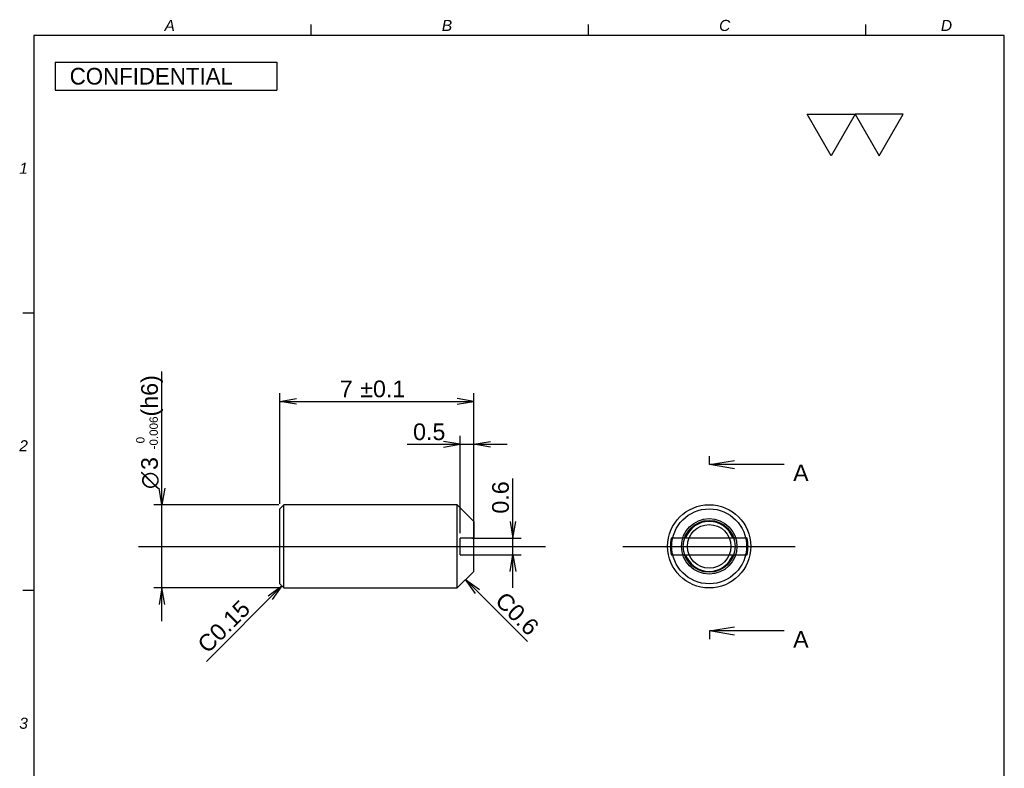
# Model space of a CAD drawing. Extents: x 22 to 200, y 15 to 290.
# Tile 2 of 2: x 22 to 200, y 155 to 290. Entities that reach past the tile are written whole.
import ezdxf
from ezdxf.enums import TextEntityAlignment as Align
from ezdxf.lldxf.tags import DXFTag

# ---------------------------------------------------------------- set-up
doc = ezdxf.new("R2010")
doc.units = 0
doc.layers.get('0').update_dxf_attribs({"linetype": 'CONTINUOUS'})
for name, color, linetype in [('DEFAULT', 7, 'CONTINUOUS'), ('DV1_0', 7, 'CONTINUOUS'), ('LAYER0$C$L0', 7, 'CONTINUOUS'), ('LAYER1$C$L1', 7, 'CONTINUOUS'), ('MKE-244739B', 7, 'CONTINUOUS'), ('ﾃﾞﾌｫﾙﾄ', 7, 'CONTINUOUS')]:
    doc.layers.add(name, color=color, linetype=linetype)
doc.styles.add('SEACAD_ARIAL', font='arial.ttf')
doc.styles.add('SEACAD_ARIAL_TTF', font='txt')
doc.styles.add('SEACAD_ARIALI', font='ariali.ttf')
doc.styles.add('SEACAD_SOLID_EDGE_ANSI1_SY', font='semeca1.ttf')
tags = doc.linetypes.add('CENTER2', pattern=[28.575, 19.05, -3.175, 3.175, -3.175]).pattern_tags.tags
tags[10:11] = [DXFTag(74, 4), DXFTag(75, 0), DXFTag(340, '0'), DXFTag(46, 0.0), DXFTag(50, 0.0), DXFTag(44, 0.0), DXFTag(45, 0.0)]
tags[8:9] = [DXFTag(74, 4), DXFTag(75, 0), DXFTag(340, '0'), DXFTag(46, 0.0), DXFTag(50, 0.0), DXFTag(44, 0.0), DXFTag(45, 0.0)]
tags[6:7] = [DXFTag(74, 4), DXFTag(75, 0), DXFTag(340, '0'), DXFTag(46, 0.0), DXFTag(50, 0.0), DXFTag(44, 0.0), DXFTag(45, 0.0)]
tags[4:5] = [DXFTag(74, 4), DXFTag(75, 0), DXFTag(340, '0'), DXFTag(46, 0.0), DXFTag(50, 0.0), DXFTag(44, 0.0), DXFTag(45, 0.0)]
tags = doc.linetypes.add('HIDDEN2', pattern=[4.7625, 3.175, -1.5875]).pattern_tags.tags
tags[6:7] = [DXFTag(74, 4), DXFTag(75, 0), DXFTag(340, '0'), DXFTag(46, 0.0), DXFTag(50, 0.0), DXFTag(44, 0.0), DXFTag(45, 0.0)]
tags[4:5] = [DXFTag(74, 4), DXFTag(75, 0), DXFTag(340, '0'), DXFTag(46, 0.0), DXFTag(50, 0.0), DXFTag(44, 0.0), DXFTag(45, 0.0)]
doc.dimstyles.new('JIS', dxfattribs={"dimtxt": 3, "dimasz": 3, "dimexe": 1.5, "dimexo": 0.9, "dimgap": 1.5, "dimtad": 1, "dimlfac": 0.2, "dimtxsty": 'SEACAD_ARIAL', "dimsah": 1, "dimcen": 1.5, "dimazin": 3, "dimtfac": 1, "dimtmove": 0, "dimatfit": 3, "dimtolj": 1})

# ---------------------------------------------------------------- blocks, each defined once
blk = doc.blocks.new('SEANNOT_GROUP')
at = {"layer": 'DEFAULT', "color": 7, "linetype": 'CONTINUOUS'}
for p, q in [((168.68, 265.24), (164.35, 272.74)), ((164.35, 272.74), (173.01, 272.74)), ((173.01, 272.74), (168.68, 265.24)), ((173.01, 272.74), (177.34, 265.24)), ((181.67, 272.74), (173.01, 272.74)), ((177.34, 265.24), (181.67, 272.74))]:
    blk.add_line(p, q, dxfattribs=at)
blk = doc.blocks.new('SEANNOT_GROUP1')
at = {"layer": 'DEFAULT', "color": 7, "linetype": 'CENTER2'}
blk.add_line((43.8, 194.86), (117.2, 194.86), dxfattribs=at)
blk = doc.blocks.new('SE')
at = {"layer": 'DV1_0', "color": 7, "linetype": 'CENTER2'}
blk.add_line((131.1, 194.86), (162.21, 194.86), dxfattribs=at)
at = {"layer": 'MKE-244739B', "color": 7, "linetype": 'CONTINUOUS'}
for p, q in [((142.45, 196.36), (139.85, 196.36)), ((150.93, 196.36), (142.45, 196.36)), ((153.53, 196.36), (150.93, 196.36)), ((139.85, 193.36), (142.45, 193.36)), ((142.45, 193.36), (150.93, 193.36)), ((150.93, 193.36), (153.53, 193.36))]:
    blk.add_line(p, q, dxfattribs=at)
blk.add_circle((146.69, 194.86), 7.5, dxfattribs=at)
at = {"layer": 'MKE-244739B', "color": 7, "linetype": 'HIDDEN2'}
for radius in [6.75, 5, 4.67, 3.92]:
    blk.add_circle((146.69, 194.86), radius, dxfattribs=at)
at = {"layer": 'MKE-244739B', "color": 7, "linetype": 'CONTINUOUS'}
for radius, start, end in [(4.5, 19.4712, 160.5288), (7, 167.6264, 192.3736), (7, 347.6264, 12.3736), (4.5, 199.4712, 340.5288)]:
    blk.add_arc((146.69, 194.86), radius, start, end, dxfattribs=at)
blk = doc.blocks.new('SE1')
at = {"layer": 'MKE-244739B', "color": 7, "linetype": 'CONTINUOUS'}
for p, q in [((70.01, 202.36), (69.26, 201.61)), ((69.26, 188.11), (69.26, 201.61)), ((70.01, 187.36), (70.01, 202.36)), ((101.26, 202.36), (70.01, 202.36)), ((101.26, 187.36), (101.26, 202.36)), ((104.26, 199.36), (101.26, 202.36)), ((104.26, 199.36), (104.26, 196.36)), ((101.76, 193.36), (101.76, 196.36)), ((104.26, 196.36), (101.76, 196.36)), ((101.76, 193.36), (104.26, 193.36)), ((104.26, 190.36), (104.26, 193.36)), ((101.26, 187.36), (104.26, 190.36)), ((69.26, 188.11), (70.01, 187.36)), ((70.01, 187.36), (101.26, 187.36))]:
    blk.add_line(p, q, dxfattribs=at)
blk = doc.blocks.new('SE3')
at = {"color": 7, "linetype": 'CONTINUOUS', "style": 'SEACAD_ARIAL'}
blk.add_text('A', height=3, dxfattribs=at).set_placement((161.83, 209.61), align=Align.TOP_LEFT)
blk = doc.blocks.new('SE4')
at = {"color": 7, "linetype": 'CONTINUOUS', "style": 'SEACAD_ARIAL'}
blk.add_text('A', height=3, dxfattribs=at).set_placement((161.83, 179.61), align=Align.TOP_LEFT)
blk = doc.blocks.new('SE5')
at = {"color": 7, "linetype": 'CONTINUOUS'}
for points in [[(151.24, 208.86), (146.74, 209.61), (151.24, 210.36)], [(160.24, 209.61), (146.74, 209.61)]]:
    blk.add_lwpolyline(points, dxfattribs=at)
blk = doc.blocks.new('SE6')
at = {"color": 7, "linetype": 'CONTINUOUS'}
for points in [[(151.24, 178.86), (146.74, 179.61), (151.24, 180.36)], [(160.24, 179.61), (146.74, 179.61)]]:
    blk.add_lwpolyline(points, dxfattribs=at)
blk = doc.blocks.new('SE2')
at = {"layer": 'DEFAULT', "color": 7, "linetype": 'CENTER2'}
for p, q in [((146.74, 209.61), (146.74, 211.11)), ((146.74, 179.61), (146.74, 178.11))]:
    blk.add_line(p, q, dxfattribs=at)
at = {"layer": 'DEFAULT', "color": 7, "linetype": 'CENTER2', "const_width": 0.0002}
blk.add_lwpolyline([(146.74, 209.61), (146.74, 179.61)], dxfattribs=at)
at = {"layer": 'DEFAULT'}
for name in ['SE5', 'SE3', 'SE6', 'SE4']:
    blk.add_blockref(name, (0, 0), dxfattribs=at)
blk = doc.blocks.new('DMBLK7')
at = {"layer": 'DEFAULT', "color": 7, "linetype": 'CONTINUOUS'}
for p, q in [((111.3, 187.36), (111.3, 207.11)), ((103.91, 196.36), (112.8, 196.36)), ((103.91, 193.36), (112.8, 193.36))]:
    blk.add_line(p, q, dxfattribs=at)
for points in [[(110.8, 199.36), (111.3, 196.36), (111.8, 199.36)], [(110.8, 190.36), (111.3, 193.36), (111.8, 190.36)]]:
    blk.add_lwpolyline(points, dxfattribs=at)
at = {"layer": 'DEFAULT', "color": 7, "linetype": 'CONTINUOUS', "style": 'SEACAD_ARIAL'}
blk.add_text('0.6', height=3, rotation=90, dxfattribs=at).set_placement((107.55, 200.76), align=Align.TOP_LEFT)
blk = doc.blocks.new('DMBLK8')
at = {"layer": 'DEFAULT', "color": 7, "linetype": 'CONTINUOUS'}
for p, q in [((92.24, 213.26), (110.26, 213.26)), ((101.76, 197.26), (101.76, 214.76)), ((104.26, 200.26), (104.26, 214.76))]:
    blk.add_line(p, q, dxfattribs=at)
for points in [[(98.76, 212.76), (101.76, 213.26), (98.76, 213.76)], [(107.26, 212.76), (104.26, 213.26), (107.26, 213.76)]]:
    blk.add_lwpolyline(points, dxfattribs=at)
at = {"layer": 'DEFAULT', "color": 7, "linetype": 'CONTINUOUS', "style": 'SEACAD_ARIAL'}
blk.add_text('0.5', height=3, dxfattribs=at).set_placement((93.29, 217.01), align=Align.TOP_LEFT)
blk = doc.blocks.new('DMBLK9')
at = {"layer": 'DEFAULT', "color": 7, "linetype": 'CONTINUOUS'}
for p, q in [((69.26, 202.51), (69.26, 222.49)), ((104.26, 192.76), (104.26, 222.49)), ((69.26, 220.99), (104.26, 220.99))]:
    blk.add_line(p, q, dxfattribs=at)
for points in [[(72.26, 220.49), (69.26, 220.99), (72.26, 221.49)], [(101.26, 220.49), (104.26, 220.99), (101.26, 221.49)]]:
    blk.add_lwpolyline(points, dxfattribs=at)
at = {"layer": 'DEFAULT', "color": 7, "linetype": 'CONTINUOUS', "style": 'SEACAD_ARIAL'}
for s, p in [('7', (80.07, 224.74)), ('±0.1', (83.76, 224.74))]:
    blk.add_text(s, height=3, dxfattribs=at).set_placement(p, align=Align.TOP_LEFT)
blk = doc.blocks.new('DMBLK10')
at = {"layer": 'DEFAULT', "color": 7, "linetype": 'CONTINUOUS'}
for p, q in [((48.01, 181.36), (48.01, 226.39)), ((69.11, 202.36), (46.51, 202.36)), ((69.11, 187.36), (46.51, 187.36))]:
    blk.add_line(p, q, dxfattribs=at)
for points in [[(48.51, 205.36), (48.01, 202.36), (47.51, 205.36)], [(48.51, 184.36), (48.01, 187.36), (47.51, 184.36)]]:
    blk.add_lwpolyline(points, dxfattribs=at)
for s, height, style, p in [('(h6)', 3, 'SEACAD_ARIAL', (44.26, 218.26)), ('-0.006', 1.5, 'SEACAD_ARIAL', (45.76, 212.32)), ('0', 1.5, 'SEACAD_ARIAL', (43.36, 213.42)), ('3', 3, 'SEACAD_ARIAL', (44.26, 208.62)), ('O', 3, 'SEACAD_SOLID_EDGE_ANSI1_SY', (44.26, 205.2))]:
    blk.add_text(s, height=height, rotation=90, dxfattribs=dict(at, style=style)).set_placement(p, align=Align.TOP_LEFT)
blk = doc.blocks.new('GDIMGGROUP')
at = {"layer": 'DEFAULT', "color": 7, "linetype": 'CONTINUOUS'}
blk.add_line((69.64, 187.74), (56.04, 174.13), dxfattribs=at)
blk.add_lwpolyline([(67.16, 185.97), (69.64, 187.74), (67.87, 185.26)], dxfattribs=at)
at = {"layer": 'DEFAULT', "color": 7, "linetype": 'CONTINUOUS', "style": 'SEACAD_ARIAL'}
blk.add_text('C0.15', height=3, rotation=45, dxfattribs=at).set_placement((54.13, 177.53), align=Align.TOP_LEFT)
blk = doc.blocks.new('GDIMGGROUP1')
at = {"layer": 'DEFAULT', "color": 7, "linetype": 'CONTINUOUS'}
blk.add_line((102.76, 188.86), (113.91, 177.71), dxfattribs=at)
blk.add_lwpolyline([(104.53, 186.39), (102.76, 188.86), (105.24, 187.09)], dxfattribs=at)
at = {"layer": 'DEFAULT', "color": 7, "linetype": 'CONTINUOUS', "style": 'SEACAD_ARIAL'}
blk.add_text('C0.6', height=3, rotation=315, dxfattribs=at).set_placement((110, 186.93), align=Align.TOP_LEFT)

msp = doc.modelspace()

# ---------------------------------------------------------------- linework, layer by layer
at = {"color": 7, "linetype": 'CONTINUOUS'}
for p, q in [((199.911, 286.909), (24.911, 286.909)), ((24.911, 286.909), (24.911, 14.909)), ((199.911, 14.909), (199.911, 286.909))]:
    msp.add_line(p, q, dxfattribs=at)
at = {"layer": 'LAYER0$C$L0', "color": 7, "linetype": 'CONTINUOUS'}
msp.add_line((28.745, 277.077), (68.745, 277.077), dxfattribs=at)
at = {"layer": 'LAYER1$C$L1', "color": 7, "linetype": 'CONTINUOUS'}
for p, q in [((28.745, 282.077), (28.745, 277.077)), ((28.745, 282.077), (68.745, 282.077)), ((68.745, 282.077), (68.745, 277.077))]:
    msp.add_line(p, q, dxfattribs=at)
at = {"layer": 'ﾃﾞﾌｫﾙﾄ', "color": 7, "linetype": 'CONTINUOUS'}
for p, q in [((74.911, 286.909), (74.911, 288.909)), ((124.911, 286.909), (124.911, 288.909)), ((174.911, 286.909), (174.911, 288.909)), ((24.911, 236.909), (22.911, 236.909)), ((24.911, 186.909), (22.911, 186.909))]:
    msp.add_line(p, q, dxfattribs=at)

# ---------------------------------------------------------------- block references
at = {"layer": 'DEFAULT'}
for name in ['SEANNOT_GROUP', 'SE2', 'SE1', 'SE', 'SEANNOT_GROUP1', 'GDIMGGROUP1', 'GDIMGGROUP']:
    msp.add_blockref(name, (0, 0), dxfattribs=at)

# ---------------------------------------------------------------- texts
at = {"layer": 'LAYER1$C$L1', "color": 7, "linetype": 'CONTINUOUS', "style": 'SEACAD_ARIAL_TTF'}
msp.add_text('  CONFIDENTIAL', height=3, dxfattribs=at).set_placement((29.137, 281.077), align=Align.TOP_LEFT)
at = {"layer": 'ﾃﾞﾌｫﾙﾄ', "color": 7, "linetype": 'CONTINUOUS', "style": 'SEACAD_ARIALI'}
for s, p in [('A', (48.472, 289.722)), ('B', (98.472, 289.722)), ('C', (148.472, 289.722)), ('D', (188.472, 289.722)), ('1', (22.269, 263.987)), ('2', (22.269, 213.987)), ('3', (22.269, 163.987))]:
    msp.add_text(s, height=2, dxfattribs=at).set_placement(p, align=Align.TOP_LEFT)

# ---------------------------------------------------------------- dimensions: what is measured, and where the dimension line sits
at = {"layer": 'DEFAULT', "color": 7, "linetype": 'CONTINUOUS'}
for base, p1, p2, angle, text, picture, middle in [((48.012, 187.36), (70.014, 187.36), (70.014, 202.36), 90, '\\A1;%%C <>{\\H0.5x; \\S0^ 0.006;} (h6)', 'DMBLK10', (48.012, 204.153)), ((101.764, 213.261), (101.764, 196.36), (104.264, 196.36), 0, '\\A1;<>', 'DMBLK8', (99.649, 213.261)), ((111.296, 193.36), (103.014, 193.36), (103.014, 196.36), 90, '\\A1;<>', 'DMBLK7', (111.296, 199.705))]:
    dim = msp.add_linear_dim(base=base, p1=p1, p2=p2, angle=angle, text=text, dimstyle='JIS', dxfattribs=at)
    dim.commit()
    dim.dimension.update_dxf_attribs({"geometry": picture, "text_midpoint": middle, "dimtype": 161})
dim = msp.add_linear_dim(base=(104.264, 220.992), p1=(69.264, 188.11), p2=(104.264, 191.86), text='\\A1;<>%%p0.1', dimstyle='JIS', dxfattribs=at)
dim.commit()
dim.dimension.update_dxf_attribs({"geometry": 'DMBLK9', "text_midpoint": (86.764, 220.992), "dimtype": 160})

doc.saveas('drawing.dxf')
